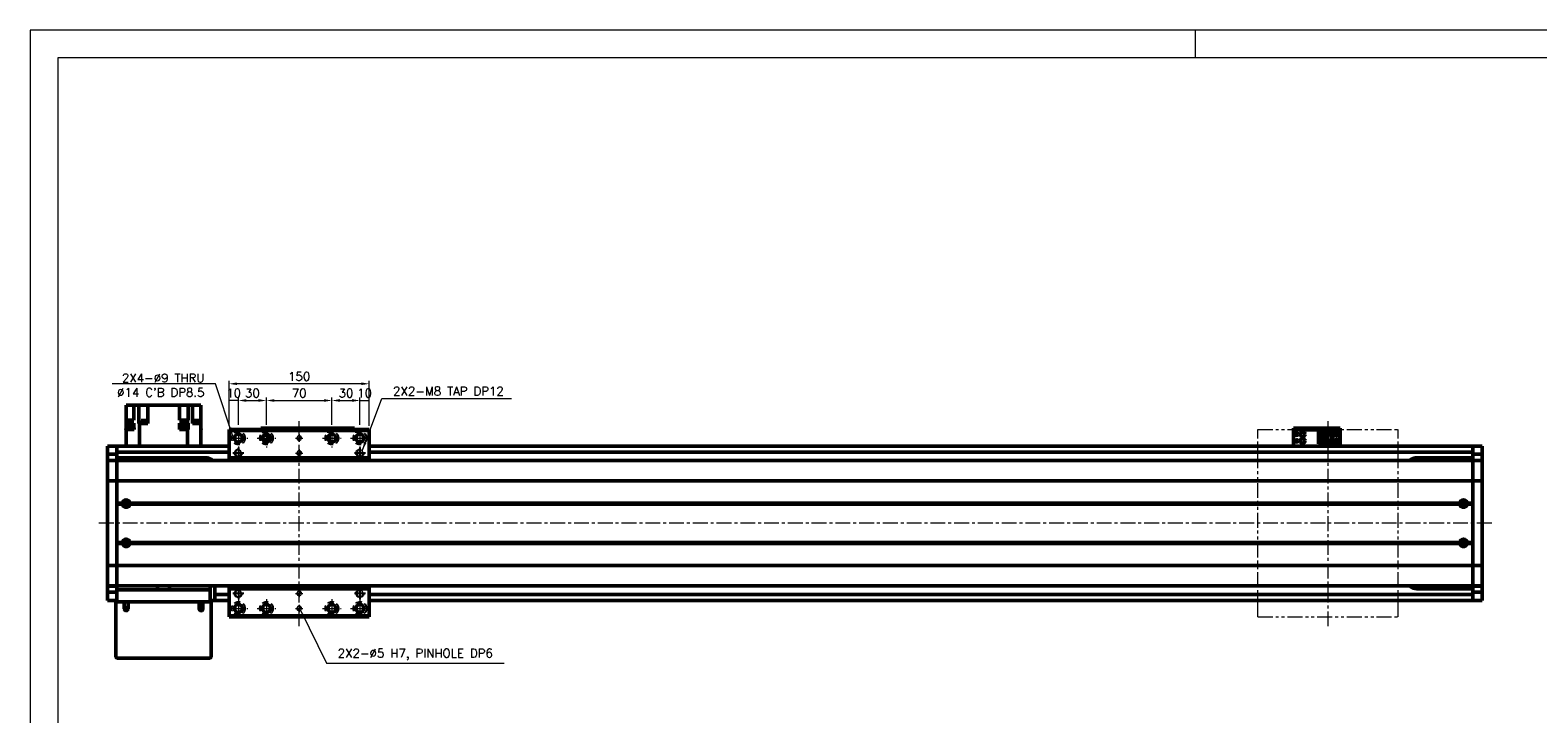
# Model space of a CAD drawing. Header units: millimetres. Extents: x 46891 to 51038, y 6223 to 10291.
# Tile 4 of 5: x 48547 to 50159, y 9560 to 10291. Entities that reach past the tile are written whole.
import ezdxf

# ---------------------------------------------------------------- set-up
doc = ezdxf.new("R2010")
doc.units = ezdxf.units.MM
doc.header["$LTSCALE"] = 0.5
for name, pattern in [('CENTER', [50.8, 31.75, -6.35, 6.35, -6.35]), ('HIDDENX2', [19.05, 12.7, -6.35]), ('PHANTOM', [63.5, 31.75, -6.35, 6.35, -6.35, 6.35, -6.35])]:
    doc.linetypes.add(name, pattern=pattern)
doc.layers.get('0').update_dxf_attribs({"lineweight": 20})
doc.layers.add('1', color=1, linetype='CENTER', lineweight=13)
doc.layers.add('외형선(ISO)', color=7, linetype='Continuous', lineweight=50)
for name, color, linetype in [('2', 2, 'HIDDENX2'), ('C', 1, 'CENTER'), ('DIM', 4, 'Continuous')]:
    doc.layers.add(name, color=color, linetype=linetype)
doc.styles.add('DSR TEXT', font='romans.shx', dxfattribs={"bigfont": 'whgtxt.shx'})
doc.styles.get("Standard").update_dxf_attribs({"font": 'romans.shx', "bigfont": 'whgtxt.shx'})
doc.dimstyles.new('DSR', dxfattribs={"dimscale": 2, "dimtxt": 3, "dimasz": 3, "dimexe": 0.5, "dimexo": 0.5, "dimgap": 0.5, "dimtad": 1, "dimdsep": 46, "dimtxsty": 'Standard', "dimcen": 2.5, "dimclrd": 4, "dimclre": 4, "dimclrt": 2, "dimadec": 0, "dimazin": 2, "dimtfac": 1, "dimtmove": 0, "dimatfit": 3, "dimfxl": 0, "dimlwd": -1, "dimlwe": -1, "dimarcsym": 0})

# ---------------------------------------------------------------- blocks, each defined once
blk = doc.blocks.new('A$C1C1952E1')
at = {"color": 1}
blk.add_lwpolyline([(0, 0), (420, 0), (420, 297), (0, 297)], close=True, dxfattribs=at)
at = {"color": 3}
blk.add_lwpolyline([(5, 5), (415, 5), (415, 292), (5, 292)], close=True, dxfattribs=at)
blk = doc.blocks.new('A$C33E56CC6')
h = blk.add_hatch()
h.set_pattern_fill('ANSI31', color=256, style=0)
h.set_pattern_definition([(45, (-7065.45672, -6508.5399), (-0.0883883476, 0.0883883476), [])])
h.paths.add_polyline_path([(4, 6.5, 0.414214), (1.5, 4), (4, 4)])
h.paths.add_polyline_path([(6.5, 4), (4, 4), (4, 1.5, 0.414214)])
blk.add_circle((4, 4), 2.5)
at = {"layer": '1'}
for p, q in [((0, 4), (8, 4)), ((4, 0), (4, 8))]:
    blk.add_line(p, q, dxfattribs=at)
blk = doc.blocks.new('tap8')
blk.add_circle((0, 0), 3.4)
at = {"layer": 'C', "color": 1, "linetype": 'CENTER'}
for p, q in [((-6, 0), (6, 0)), ((0, -6), (0, 6))]:
    blk.add_line(p, q, dxfattribs=at)
at = {"layer": 'DIM', "color": 3}
blk.add_arc((0, 0), 4, 263.8455, 189.4314, dxfattribs=at)
blk = doc.blocks.new('*D90')
at = {"color": 1, "linetype": 'ByBlock'}
for p, q in [((48759.3, 9868), (48759.3, 9898.4)), ((48769.3, 9869), (48769.3, 9898.4)), ((48769.3, 9895.1), (48759.3, 9895.1))]:
    blk.add_line(p, q, dxfattribs=at)
at = {"layer": 'Defpoints', "color": 0}
for p in [(48759.3, 9895.1), (48759.3, 9864), (48769.3, 9865)]:
    blk.add_point(p, dxfattribs=at)
at = {"color": 3, "insert": (48764.3, 9903.1), "char_height": 9.24, "attachment_point": 5, "style": 'DSR TEXT'}
blk.add_mtext('10', dxfattribs=at)
blk = doc.blocks.new('*D91')
at = {"color": 1, "linetype": 'ByBlock'}
for p, q in [((48769.3, 9869), (48769.3, 9898.4)), ((48799.3, 9869), (48799.3, 9898.4)), ((48777.9, 9895.1), (48790.7, 9895.1))]:
    blk.add_line(p, q, dxfattribs=at)
at = {"color": 1}
for points in [[(48777.9, 9896.6), (48777.9, 9893.7), (48769.3, 9895.1)], [(48790.7, 9896.6), (48790.7, 9893.7), (48799.3, 9895.1)]]:
    blk.add_solid(points, dxfattribs=at)
at = {"layer": 'Defpoints', "color": 0}
for p in [(48799.3, 9895.1), (48769.3, 9865), (48799.3, 9865)]:
    blk.add_point(p, dxfattribs=at)
at = {"color": 3, "insert": (48784.3, 9903.1), "char_height": 9.24, "attachment_point": 5, "style": 'DSR TEXT'}
blk.add_mtext('30', dxfattribs=at)
blk = doc.blocks.new('*D92')
at = {"color": 1, "linetype": 'ByBlock'}
for p, q in [((48799.3, 9869), (48799.3, 9898.4)), ((48869.3, 9869), (48869.3, 9898.4)), ((48807.9, 9895.1), (48860.7, 9895.1))]:
    blk.add_line(p, q, dxfattribs=at)
at = {"color": 1}
for points in [[(48807.9, 9896.6), (48807.9, 9893.7), (48799.3, 9895.1)], [(48860.7, 9896.6), (48860.7, 9893.7), (48869.3, 9895.1)]]:
    blk.add_solid(points, dxfattribs=at)
at = {"layer": 'Defpoints', "color": 0}
for p in [(48869.3, 9895.1), (48799.3, 9865), (48869.3, 9865)]:
    blk.add_point(p, dxfattribs=at)
at = {"color": 3, "insert": (48834.3, 9903.1), "char_height": 9.24, "attachment_point": 5, "style": 'DSR TEXT'}
blk.add_mtext('70', dxfattribs=at)
blk = doc.blocks.new('*D93')
at = {"color": 1, "linetype": 'ByBlock'}
for p, q in [((48869.3, 9869), (48869.3, 9898.4)), ((48899.3, 9869), (48899.3, 9898.4)), ((48877.9, 9895.1), (48890.7, 9895.1))]:
    blk.add_line(p, q, dxfattribs=at)
at = {"color": 1}
for points in [[(48877.9, 9896.6), (48877.9, 9893.7), (48869.3, 9895.1)], [(48890.7, 9896.6), (48890.7, 9893.7), (48899.3, 9895.1)]]:
    blk.add_solid(points, dxfattribs=at)
at = {"layer": 'Defpoints', "color": 0}
for p in [(48899.3, 9895.1), (48869.3, 9865), (48899.3, 9865)]:
    blk.add_point(p, dxfattribs=at)
at = {"color": 3, "insert": (48884.3, 9903.1), "char_height": 9.24, "attachment_point": 5, "style": 'DSR TEXT'}
blk.add_mtext('30', dxfattribs=at)
blk = doc.blocks.new('*D94')
at = {"color": 1, "linetype": 'ByBlock'}
for p, q in [((48899.3, 9869), (48899.3, 9898.4)), ((48909.3, 9868), (48909.3, 9898.4)), ((48899.3, 9895.1), (48909.3, 9895.1))]:
    blk.add_line(p, q, dxfattribs=at)
at = {"layer": 'Defpoints', "color": 0}
for p in [(48909.3, 9895.1), (48899.3, 9865), (48909.3, 9864)]:
    blk.add_point(p, dxfattribs=at)
at = {"color": 3, "insert": (48904.3, 9903.1), "char_height": 9.24, "attachment_point": 5, "style": 'DSR TEXT'}
blk.add_mtext('10', dxfattribs=at)
blk = doc.blocks.new('*D95')
at = {"color": 1, "linetype": 'ByBlock'}
for p, q in [((48759.3, 9868), (48759.3, 9916.3)), ((48909.3, 9868), (48909.3, 9916.3)), ((48900.7, 9913), (48767.9, 9913))]:
    blk.add_line(p, q, dxfattribs=at)
at = {"color": 1}
for points in [[(48767.9, 9914.4), (48767.9, 9911.6), (48759.3, 9913)], [(48900.7, 9914.4), (48900.7, 9911.6), (48909.3, 9913)]]:
    blk.add_solid(points, dxfattribs=at)
at = {"layer": 'Defpoints', "color": 0}
for p in [(48759.3, 9913), (48759.3, 9864), (48909.3, 9864)]:
    blk.add_point(p, dxfattribs=at)
at = {"color": 3, "insert": (48834.3, 9920.9), "char_height": 9.24, "attachment_point": 5, "style": 'DSR TEXT'}
blk.add_mtext('150', dxfattribs=at)

msp = doc.modelspace()

# ---------------------------------------------------------------- linework, layer by layer
at = {"color": 1}
msp.add_line((49792.37032, 10290.76982), (49792.37032, 10261.11032), dxfattribs=at)
at = {"color": 6, "linetype": 'PHANTOM'}
for p, q in [((49859.29456, 9864.00571), (50009.29456, 9864.00571)), ((49859.29456, 9664.00571), (49859.29456, 9864.00571)), ((50009.29456, 9664.00571), (50009.29456, 9864.00571)), ((49859.29456, 9664.00571), (50009.29456, 9664.00571))]:
    msp.add_line(p, q, dxfattribs=at)
at = {"layer": '1'}
for p, q in [((48834.29456, 9654.00571), (48834.29456, 9874.00571)), ((49934.29456, 9654.00571), (49934.29456, 9874.00571)), ((48759.29456, 9855.00571), (48779.29456, 9855.00571)), ((48769.29456, 9865.00571), (48769.29456, 9845.00571)), ((48789.29456, 9855.00571), (48809.29456, 9855.00571)), ((48799.29456, 9865.00571), (48799.29456, 9845.00571)), ((48859.29456, 9855.00571), (48879.29456, 9855.00571)), ((48869.29456, 9865.00571), (48869.29456, 9845.00571)), ((48889.29456, 9855.00571), (48909.29456, 9855.00571)), ((48899.29456, 9865.00571), (48899.29456, 9845.00571)), ((50109.29456, 9764.00571), (48619.29456, 9764.00571)), ((48759.29456, 9673.00571), (48779.29456, 9673.00571)), ((48769.29456, 9683.00571), (48769.29456, 9663.00571)), ((48789.29456, 9673.00571), (48809.29456, 9673.00571)), ((48799.29456, 9683.00571), (48799.29456, 9663.00571)), ((48859.29456, 9673.00571), (48879.29456, 9673.00571)), ((48869.29456, 9683.00571), (48869.29456, 9663.00571)), ((48889.29456, 9673.00571), (48909.29456, 9673.00571)), ((48899.29456, 9683.00571), (48899.29456, 9663.00571))]:
    msp.add_line(p, q, dxfattribs=at)
at = {"layer": '2'}
for centre in [(48769.29456, 9855.00571), (48799.29456, 9855.00571), (48869.29456, 9855.00571), (48899.29456, 9855.00571), (48769.29456, 9673.00571), (48799.29456, 9673.00571), (48869.29456, 9673.00571), (48899.29456, 9673.00571)]:
    msp.add_circle(centre, 7, dxfattribs=at)
at = {"layer": '외형선(ISO)'}
for p, q in [((48649.29456, 9890.00571), (48649.29456, 9874.00571)), ((48653.69456, 9890.00571), (48649.29456, 9890.00571)), ((48653.69456, 9890.00571), (48657.69456, 9890.00571)), ((48657.69456, 9874.00571), (48657.69456, 9890.00571)), ((48657.85071, 9890.00571), (48657.69456, 9890.00571)), ((48657.85071, 9890.00571), (48662.92745, 9890.00571)), ((48662.92745, 9870.50571), (48662.92745, 9890.00571)), ((48668.09456, 9890.00571), (48662.92745, 9890.00571)), ((48668.09456, 9890.00571), (48672.59456, 9890.00571)), ((48672.59456, 9870.50571), (48672.59456, 9890.00571)), ((48706.49456, 9890.00571), (48672.59456, 9890.00571)), ((48706.49456, 9890.00571), (48706.49456, 9874.00571)), ((48706.49456, 9890.00571), (48710.49456, 9890.00571)), ((48715.6165, 9890.00571), (48710.49456, 9890.00571)), ((48715.6165, 9874.00571), (48715.6165, 9890.00571)), ((48715.62723, 9890.00571), (48715.6165, 9890.00571)), ((48715.62723, 9890.00571), (48720.39456, 9890.00571)), ((48720.39456, 9870.50571), (48720.39456, 9890.00571)), ((48720.39456, 9890.00571), (48724.89456, 9890.00571)), ((48729.29456, 9890.00571), (48724.89456, 9890.00571)), ((48729.29456, 9870.50571), (48729.29456, 9890.00571)), ((48649.29456, 9871.00571), (48649.29456, 9874.00571)), ((48657.69456, 9874.00571), (48649.29456, 9874.00571)), ((48649.29456, 9866.00571), (48649.29456, 9871.00571)), ((48649.29456, 9871.00571), (48657.69456, 9871.00571)), ((48649.29456, 9866.00571), (48649.29456, 9865.00571)), ((48649.29456, 9866.00571), (48649.37466, 9866.00571)), ((48656.37466, 9867.60571), (48649.37466, 9867.60571)), ((48649.37466, 9865.00571), (48649.37466, 9867.60571)), ((48656.37466, 9865.00571), (48656.37466, 9867.60571)), ((48657.69456, 9866.00571), (48656.37466, 9866.00571)), ((48657.69456, 9866.00571), (48657.69456, 9871.00571)), ((48657.69456, 9866.00571), (48657.73362, 9866.00571)), ((48657.73362, 9866.00571), (48657.73362, 9864.00571)), ((48662.92745, 9870.50571), (48662.96189, 9870.50571)), ((48663.62837, 9870.50571), (48662.96189, 9870.50571)), ((48663.62837, 9846.50571), (48663.62837, 9870.50571)), ((48663.62837, 9870.50571), (48672.59456, 9870.50571)), ((48671.09598, 9871.00571), (48665.09598, 9871.00571)), ((48665.09598, 9871.00571), (48665.09598, 9870.50571)), ((48671.04598, 9871.70571), (48665.14598, 9871.70571)), ((48665.14598, 9871.70571), (48665.14598, 9871.00571)), ((48670.84598, 9873.70571), (48665.34598, 9873.70571)), ((48665.34598, 9873.70571), (48665.34598, 9871.70571)), ((48670.84598, 9873.70571), (48670.84598, 9871.70571)), ((48671.04598, 9871.70571), (48671.04598, 9871.00571)), ((48671.09598, 9871.00571), (48671.09598, 9870.50571)), ((48706.49313, 9866.00571), (48706.49456, 9866.00571)), ((48706.49313, 9866.00571), (48706.49313, 9864.00571)), ((48706.49456, 9874.00571), (48714.96074, 9874.00571)), ((48706.49456, 9871.00571), (48714.96074, 9871.00571)), ((48706.49456, 9866.00571), (48706.49456, 9871.00571)), ((48707.50517, 9866.00571), (48706.49456, 9866.00571)), ((48714.50517, 9867.60571), (48707.50517, 9867.60571)), ((48707.50517, 9865.00571), (48707.50517, 9867.60571)), ((48714.50517, 9865.00571), (48714.50517, 9867.60571)), ((48714.50517, 9866.00571), (48715.6165, 9866.00571)), ((48714.96074, 9871.00571), (48714.96074, 9874.00571)), ((48715.6165, 9874.00571), (48714.96074, 9874.00571)), ((48714.96074, 9871.00571), (48715.6165, 9871.00571)), ((48715.6165, 9866.00571), (48715.6165, 9871.00571)), ((48715.6165, 9866.00571), (48715.61919, 9866.00571)), ((48715.61919, 9864.00571), (48715.61919, 9866.00571)), ((48720.39456, 9870.50571), (48720.7384, 9870.50571)), ((48729.29456, 9870.50571), (48720.7384, 9870.50571)), ((48727.8555, 9871.00571), (48721.8555, 9871.00571)), ((48721.8555, 9871.00571), (48721.8555, 9870.50571)), ((48727.8055, 9871.70571), (48721.9055, 9871.70571)), ((48721.9055, 9871.70571), (48721.9055, 9871.00571)), ((48727.6055, 9873.70571), (48722.1055, 9873.70571)), ((48722.1055, 9873.70571), (48722.1055, 9871.70571)), ((48727.6055, 9873.70571), (48727.6055, 9871.70571)), ((48727.8055, 9871.70571), (48727.8055, 9871.00571)), ((48727.8555, 9871.00571), (48727.8555, 9870.50571)), ((48729.29456, 9846.50571), (48729.29456, 9870.50571)), ((48793.29456, 9865.50569), (48793.29456, 9865.50567)), ((48793.29456, 9865.50569), (48843.29456, 9865.50569)), ((48793.29456, 9864.00571), (48793.29456, 9865.50567)), ((48796.29456, 9865.50566), (48840.29456, 9865.50566)), ((48843.29456, 9865.50569), (48843.29456, 9865.50567)), ((48843.29456, 9865.50569), (48893.29456, 9865.50569)), ((48843.29456, 9865.50567), (48843.29456, 9864.00571)), ((48843.29456, 9864.00571), (48843.29456, 9865.50567)), ((48846.29456, 9865.50566), (48890.29456, 9865.50566)), ((48893.29456, 9865.50567), (48893.29456, 9864.00571)), ((49897.29456, 9865.50569), (49897.29456, 9865.50567)), ((49897.29456, 9865.50569), (49947.29456, 9865.50569)), ((49897.29456, 9863.90567), (49897.29456, 9865.50567)), ((49900.29456, 9865.50566), (49944.29456, 9865.50566)), ((49947.29456, 9865.50567), (49947.29456, 9863.90567)), ((48656.67466, 9865.00571), (48649.07466, 9865.00571)), ((48649.07466, 9864.00571), (48649.07466, 9865.00571)), ((48649.07466, 9864.00571), (48649.29456, 9864.00571)), ((48649.29456, 9864.00571), (48649.29456, 9846.50571)), ((48657.73362, 9864.00571), (48649.29456, 9864.00571)), ((48656.67466, 9864.00571), (48656.67466, 9865.00571)), ((48709.73125, 9864.00571), (48706.49313, 9864.00571)), ((48714.80517, 9865.00571), (48707.20517, 9865.00571)), ((48707.20517, 9864.00571), (48707.20517, 9865.00571)), ((48709.73125, 9864.00571), (48712.2791, 9864.00571)), ((48714.96074, 9864.00571), (48712.2791, 9864.00571)), ((48714.80517, 9864.00571), (48714.80517, 9865.00571)), ((48714.96074, 9846.50571), (48714.96074, 9864.00571)), ((48715.61919, 9864.00571), (48714.96074, 9864.00571)), ((48729.51446, 9865.00571), (48729.29456, 9865.00571)), ((48729.29456, 9864.00571), (48729.51446, 9864.00571)), ((48729.51446, 9864.00571), (48729.51446, 9865.00571)), ((48759.29456, 9864.00571), (48759.29456, 9863.00571)), ((48759.29456, 9864.00571), (48909.29456, 9864.00571)), ((48759.29456, 9863.00571), (48759.29456, 9834.00571)), ((48909.29456, 9863.00571), (48759.29456, 9863.00571)), ((48865.19456, 9853.88656), (48865.19456, 9856.12486)), ((48866.49456, 9852.7057), (48865.7207, 9852.7057)), ((48866.49456, 9858.20298), (48866.49456, 9852.7057)), ((48866.49456, 9852.7057), (48866.49456, 9851.80845)), ((48909.29456, 9863.00571), (48909.29456, 9864.00571)), ((48909.29456, 9834.00571), (48909.29456, 9863.00571)), ((49897.29456, 9863.90567), (49897.29456, 9863.40569)), ((49897.29456, 9863.40569), (49897.29456, 9848.50569)), ((49900.29456, 9863.90566), (49944.29456, 9863.90566)), ((49924.09456, 9862.20571), (49939.29456, 9862.20571)), ((49924.09456, 9862.2057), (49924.09456, 9861.4057)), ((49924.09456, 9862.2057), (49933.29456, 9862.2057)), ((49924.09456, 9861.4057), (49932.39456, 9861.4057)), ((49924.09456, 9861.4057), (49924.09456, 9860.9057)), ((49924.09456, 9858.3057), (49924.09456, 9860.9057)), ((49924.09456, 9860.9057), (49931.89456, 9860.9057)), ((49924.09456, 9852.7057), (49924.09456, 9858.3057)), ((49924.09456, 9858.3057), (49930.29456, 9858.3057)), ((49924.09456, 9850.1057), (49924.09456, 9852.7057)), ((49930.29456, 9852.7057), (49924.09456, 9852.7057)), ((49924.09456, 9850.1057), (49924.09456, 9849.6057)), ((49931.89456, 9850.1057), (49924.09456, 9850.1057)), ((49924.09456, 9849.6057), (49924.09456, 9848.8057)), ((49932.39456, 9849.6057), (49924.09456, 9849.6057)), ((49925.39456, 9858.3057), (49925.39456, 9852.7057)), ((49925.89456, 9858.3057), (49925.89456, 9857.9557)), ((49925.89456, 9853.0557), (49925.89456, 9857.9557)), ((49925.89456, 9857.9557), (49930.29456, 9857.9557)), ((49925.89456, 9853.0557), (49925.89456, 9852.7057)), ((49930.29456, 9853.0557), (49925.89456, 9853.0557)), ((49926.85456, 9854.7057), (49926.85456, 9856.3057)), ((49926.85456, 9856.3057), (49928.69456, 9856.3057)), ((49928.69456, 9854.7057), (49926.85456, 9854.7057)), ((49928.69456, 9856.3057), (49928.69456, 9854.7057)), ((49930.29456, 9858.3057), (49930.29456, 9852.7057)), ((49932.39456, 9861.4057), (49931.89456, 9860.9057)), ((49931.89456, 9860.9057), (49931.89456, 9850.1057)), ((49932.39456, 9849.6057), (49931.89456, 9850.1057)), ((49932.39456, 9861.4057), (49932.39456, 9849.6057)), ((49933.29456, 9858.50568), (49933.29456, 9862.20568)), ((49933.29456, 9862.20568), (49939.29456, 9862.20568)), ((49933.29456, 9858.50568), (49933.29456, 9852.5057)), ((49933.29456, 9858.50568), (49939.29456, 9858.50568)), ((49933.79456, 9852.5057), (49933.29456, 9852.5057)), ((49933.29456, 9848.80568), (49933.29456, 9852.50568)), ((49933.29456, 9852.50568), (49939.29456, 9852.50568)), ((49933.79456, 9858.50568), (49933.79456, 9852.5057)), ((49933.79456, 9852.5057), (49934.09456, 9852.5057)), ((49934.09456, 9852.5057), (49934.09456, 9858.50568)), ((49934.09456, 9852.5057), (49938.49456, 9852.5057)), ((49935.69456, 9859.90568), (49936.29456, 9861.10568)), ((49935.89456, 9859.90568), (49935.69456, 9859.90568)), ((49935.69456, 9850.30568), (49936.29456, 9851.50568)), ((49935.89456, 9850.30568), (49935.69456, 9850.30568)), ((49935.89456, 9859.50568), (49935.89456, 9859.90568)), ((49936.69456, 9859.50568), (49935.89456, 9859.50568)), ((49935.89456, 9849.90568), (49935.89456, 9850.30568)), ((49936.69456, 9849.90568), (49935.89456, 9849.90568)), ((49936.29456, 9861.10568), (49936.89456, 9859.90568)), ((49936.29456, 9851.50568), (49936.89456, 9850.30568)), ((49936.69456, 9859.90568), (49936.69456, 9859.50568)), ((49936.89456, 9859.90568), (49936.69456, 9859.90568)), ((49936.69456, 9850.30568), (49936.69456, 9849.90568)), ((49936.89456, 9850.30568), (49936.69456, 9850.30568)), ((49938.49456, 9858.50568), (49938.49456, 9852.5057)), ((49938.49456, 9852.5057), (49938.79456, 9852.5057)), ((49938.79456, 9852.5057), (49938.79456, 9858.50568)), ((49939.29456, 9852.5057), (49938.79456, 9852.5057)), ((49944.79456, 9862.2057), (49939.29456, 9862.2057)), ((49939.29456, 9862.20568), (49939.29456, 9862.2057)), ((49939.29456, 9858.50568), (49939.29456, 9862.20568)), ((49939.29456, 9858.50568), (49939.29456, 9852.5057)), ((49939.29456, 9848.80568), (49939.29456, 9852.50568)), ((49946.79456, 9850.8057), (49946.79456, 9860.2057)), ((49947.29456, 9863.40569), (49947.29456, 9863.90567)), ((49947.29456, 9848.50569), (49947.29456, 9863.40569)), ((48629.29456, 9843.50571), (48629.29456, 9846.50571)), ((48639.29456, 9846.50571), (48629.29456, 9846.50571)), ((48629.29456, 9843.50571), (48629.29456, 9840.56611)), ((48629.29456, 9840.56611), (48629.29456, 9837.76607)), ((48629.29456, 9837.76607), (48629.29456, 9831.07237)), ((48639.29456, 9837.76607), (48629.29456, 9837.76607)), ((48639.29456, 9843.50571), (48639.29456, 9846.50571)), ((48639.29456, 9846.50571), (48759.29456, 9846.50571)), ((48639.29456, 9846.50571), (48639.29456, 9843.50571)), ((48639.29456, 9843.50571), (48639.29456, 9841.00571)), ((48639.29456, 9840.56611), (48639.29456, 9843.50571)), ((48639.29456, 9837.76607), (48639.29456, 9840.56611)), ((48639.29456, 9840.00571), (48759.29456, 9840.00571)), ((48639.29456, 9831.07237), (48639.29456, 9837.76607)), ((48734.29456, 9834.00571), (48639.29456, 9834.00571)), ((48759.29456, 9834.00571), (48759.29456, 9831.00571)), ((48909.29456, 9834.00571), (48759.29456, 9834.00571)), ((48909.29456, 9846.50571), (50089.29456, 9846.50571)), ((48909.29456, 9840.00571), (50089.29456, 9840.00571)), ((48909.29456, 9831.00571), (48909.29456, 9834.00571)), ((49897.29456, 9846.50571), (49897.29456, 9848.50569)), ((49924.09456, 9848.8057), (49933.29456, 9848.8057)), ((49933.29456, 9848.80568), (49939.29456, 9848.80568)), ((49944.79456, 9848.8057), (49939.29456, 9848.8057)), ((49947.29456, 9848.50569), (49947.29456, 9846.50571)), ((50089.29456, 9834.00571), (50029.29456, 9834.00571)), ((50089.29456, 9846.50571), (50089.29456, 9843.50571)), ((50089.29456, 9843.50571), (50089.29456, 9846.50571)), ((50089.29456, 9846.50571), (50099.29456, 9846.50571)), ((50089.29456, 9841.00571), (50089.29456, 9843.50571)), ((50089.29456, 9843.50571), (50089.29456, 9840.56611)), ((50089.29456, 9840.56611), (50089.29456, 9837.76607)), ((50089.29456, 9837.76607), (50089.29456, 9831.07237)), ((50089.29456, 9837.76607), (50099.29456, 9837.76607)), ((50099.29456, 9846.50571), (50099.29456, 9843.50571)), ((50099.29456, 9840.56611), (50099.29456, 9843.50571)), ((50099.29456, 9837.76607), (50099.29456, 9840.56611)), ((50099.29456, 9831.07237), (50099.29456, 9837.76607)), ((48629.29456, 9831.07237), (48629.29456, 9831.00571)), ((48639.29456, 9831.07237), (48629.29456, 9831.07237)), ((48629.29456, 9828.30936), (48629.29456, 9831.00571)), ((48639.29456, 9831.00571), (48629.29456, 9831.00571)), ((48629.29456, 9809.70123), (48629.29456, 9828.30936)), ((48639.29456, 9831.00571), (48639.29456, 9831.07237)), ((48639.29456, 9831.00571), (48639.29456, 9828.30936)), ((48639.29456, 9828.30936), (48639.29456, 9831.00571)), ((50089.29456, 9831.00571), (48639.29456, 9831.00571)), ((48639.29456, 9828.30936), (48639.29456, 9809.70123)), ((48639.29456, 9809.70123), (48639.29456, 9828.30936)), ((50089.29456, 9831.07237), (50089.29456, 9831.00571)), ((50089.29456, 9831.07237), (50099.29456, 9831.07237)), ((50089.29456, 9828.30936), (50089.29456, 9831.00571)), ((50089.29456, 9831.00571), (50099.29456, 9831.00571)), ((50089.29456, 9831.00571), (50089.29456, 9828.30936)), ((50089.29456, 9809.70123), (50089.29456, 9828.30936)), ((50089.29456, 9828.30936), (50089.29456, 9809.70123)), ((50099.29456, 9831.00571), (50099.29456, 9831.07237)), ((50099.29456, 9831.00571), (50099.29456, 9828.30936)), ((50099.29456, 9828.30936), (50099.29456, 9809.70123)), ((48629.29456, 9809.70123), (48629.29456, 9809.23312)), ((48629.29456, 9807.23312), (48629.29456, 9809.23312)), ((48639.29456, 9809.23312), (48629.29456, 9809.23312)), ((48629.29456, 9807.23312), (48629.29456, 9720.7783)), ((48639.29456, 9809.23312), (48639.29456, 9809.70123)), ((48639.29456, 9809.70123), (48639.29456, 9809.23312)), ((48639.29456, 9809.23312), (48639.29456, 9807.23312)), ((48639.29456, 9807.23312), (48639.29456, 9809.23312)), ((50089.29456, 9809.23312), (48639.29456, 9809.23312)), ((48639.29456, 9720.7783), (48639.29456, 9807.23312)), ((48639.29456, 9807.23312), (48639.29456, 9785.50571)), ((50089.29456, 9809.70123), (50089.29456, 9809.23312)), ((50089.29456, 9809.23312), (50089.29456, 9809.70123)), ((50089.29456, 9807.23312), (50089.29456, 9809.23312)), ((50089.29456, 9809.23312), (50099.29456, 9809.23312)), ((50089.29456, 9809.23312), (50089.29456, 9807.23312)), ((50089.29456, 9807.23312), (50089.29456, 9720.7783)), ((50089.29456, 9785.50571), (50089.29456, 9807.23312)), ((50099.29456, 9809.23312), (50099.29456, 9809.70123)), ((50099.29456, 9809.23312), (50099.29456, 9807.23312)), ((50099.29456, 9720.7783), (50099.29456, 9807.23312)), ((48645.32593, 9785.50571), (48639.29456, 9785.50571)), ((48645.79456, 9785.00571), (48639.29456, 9785.00571)), ((50075.79456, 9785.00571), (48652.79456, 9785.00571)), ((50075.32593, 9785.50571), (48653.26318, 9785.50571)), ((50089.29456, 9785.00571), (50082.79456, 9785.00571)), ((50089.29456, 9785.50571), (50083.26318, 9785.50571)), ((48645.32593, 9784.50571), (48639.29456, 9784.50571)), ((48639.29456, 9784.50571), (48639.29456, 9743.50571)), ((48648.01877, 9784.00571), (48650.57035, 9784.00571)), ((50075.32593, 9784.50571), (48653.26318, 9784.50571)), ((50089.29456, 9784.50571), (50083.26318, 9784.50571)), ((50089.29456, 9743.50571), (50089.29456, 9784.50571)), ((48645.32593, 9743.50571), (48639.29456, 9743.50571)), ((48645.79456, 9743.00571), (48639.29456, 9743.00571)), ((48645.32593, 9742.50571), (48639.29456, 9742.50571)), ((48639.29456, 9742.50571), (48639.29456, 9720.7783)), ((48648.01877, 9744.00571), (48650.57035, 9744.00571)), ((50075.79456, 9743.00571), (48652.79456, 9743.00571)), ((50075.32593, 9743.50571), (48653.26318, 9743.50571)), ((50075.32593, 9742.50571), (48653.26318, 9742.50571)), ((50089.29456, 9743.00571), (50082.79456, 9743.00571)), ((50089.29456, 9743.50571), (50083.26318, 9743.50571)), ((50089.29456, 9742.50571), (50083.26318, 9742.50571)), ((50089.29456, 9720.7783), (50089.29456, 9742.50571)), ((48629.29456, 9718.7783), (48629.29456, 9720.7783)), ((48639.29456, 9720.7783), (48639.29456, 9718.7783)), ((48639.29456, 9718.7783), (48639.29456, 9720.7783)), ((50089.29456, 9718.7783), (50089.29456, 9720.7783)), ((50089.29456, 9720.7783), (50089.29456, 9718.7783)), ((50099.29456, 9720.7783), (50099.29456, 9718.7783)), ((48629.29456, 9718.7783), (48629.29456, 9718.31019)), ((48639.29456, 9718.7783), (48629.29456, 9718.7783)), ((48629.29456, 9699.70207), (48629.29456, 9718.31019)), ((48639.29456, 9718.31019), (48639.29456, 9718.7783)), ((48639.29456, 9718.7783), (48639.29456, 9718.31019)), ((50089.29456, 9718.7783), (48639.29456, 9718.7783)), ((48639.29456, 9718.31019), (48639.29456, 9699.70207)), ((48639.29456, 9699.70207), (48639.29456, 9718.31019)), ((50089.29456, 9718.7783), (50089.29456, 9718.31019)), ((50089.29456, 9718.7783), (50099.29456, 9718.7783)), ((50089.29456, 9718.31019), (50089.29456, 9718.7783)), ((50089.29456, 9699.70207), (50089.29456, 9718.31019)), ((50089.29456, 9718.31019), (50089.29456, 9699.70207)), ((50099.29456, 9718.31019), (50099.29456, 9718.7783)), ((50099.29456, 9718.31019), (50099.29456, 9699.70207)), ((48629.29456, 9697.00571), (48629.29456, 9699.70207)), ((48629.29456, 9697.00571), (48629.29456, 9696.93906)), ((48639.29456, 9697.00571), (48629.29456, 9697.00571)), ((48629.29456, 9696.93906), (48629.29456, 9690.24535)), ((48639.29456, 9696.93906), (48629.29456, 9696.93906)), ((48629.29456, 9690.24535), (48629.29456, 9687.44531)), ((48639.29456, 9690.24535), (48629.29456, 9690.24535)), ((48639.29456, 9699.70207), (48639.29456, 9697.00571)), ((48639.29456, 9697.00571), (48639.29456, 9699.70207)), ((48639.29456, 9696.93906), (48639.29456, 9697.00571)), ((50089.29456, 9697.00571), (48639.29456, 9697.00571)), ((48639.29456, 9696.02657), (48639.29456, 9696.93906)), ((48639.29456, 9696.02657), (48639.29456, 9693.00571)), ((48639.29456, 9693.00571), (48739.29456, 9693.00571)), ((48639.29456, 9680.00571), (48639.29456, 9693.00571)), ((48682.89143, 9693.00571), (48682.89143, 9697.00571)), ((48695.69768, 9697.00571), (48695.69768, 9693.00571)), ((48739.29456, 9693.00571), (48739.29456, 9697.00571)), ((48739.29456, 9693.00571), (48739.29456, 9680.00571)), ((48744.29456, 9692.00571), (48744.29456, 9697.00571)), ((48744.29456, 9688.00571), (48744.29456, 9692.00571)), ((48744.29456, 9688.00571), (48744.29456, 9687.00571)), ((48744.29456, 9688.00571), (48759.29456, 9688.00571)), ((48759.29456, 9697.00571), (48759.29456, 9694.00571)), ((48759.29456, 9694.00571), (48759.29456, 9665.00571)), ((48759.29456, 9694.00571), (48909.29456, 9694.00571)), ((48909.29456, 9694.00571), (48909.29456, 9697.00571)), ((48909.29456, 9665.00571), (48909.29456, 9694.00571)), ((48909.29456, 9688.00571), (50089.29456, 9688.00571)), ((50029.29456, 9694.00571), (50089.29456, 9694.00571)), ((50089.29456, 9697.00571), (50089.29456, 9699.70207)), ((50089.29456, 9699.70207), (50089.29456, 9697.00571)), ((50089.29456, 9697.00571), (50089.29456, 9696.93906)), ((50089.29456, 9697.00571), (50099.29456, 9697.00571)), ((50089.29456, 9696.93906), (50089.29456, 9690.24535)), ((50089.29456, 9696.93906), (50099.29456, 9696.93906)), ((50089.29456, 9690.24535), (50089.29456, 9687.44532)), ((50089.29456, 9690.24535), (50099.29456, 9690.24535)), ((50099.29456, 9699.70207), (50099.29456, 9697.00571)), ((50099.29456, 9696.93906), (50099.29456, 9697.00571)), ((50099.29456, 9690.24535), (50099.29456, 9696.93906)), ((50099.29456, 9687.44532), (50099.29456, 9690.24535)), ((48629.29456, 9687.44531), (48629.29456, 9684.50571)), ((48629.29456, 9681.50571), (48629.29456, 9684.50571)), ((48639.29456, 9681.50571), (48629.29456, 9681.50571)), ((48639.29456, 9680.00571), (48638.29456, 9680.00571)), ((48638.29456, 9621.00571), (48638.29456, 9680.00571)), ((48647.29456, 9680.00571), (48639.29456, 9680.00571)), ((48651.29456, 9680.00571), (48647.29456, 9680.00571)), ((48647.29456, 9680.00571), (48647.29456, 9672.50571)), ((48651.29456, 9672.50571), (48651.29456, 9680.00571)), ((48727.29456, 9680.00571), (48651.29456, 9680.00571)), ((48731.29456, 9680.00571), (48727.29456, 9680.00571)), ((48727.29456, 9680.00571), (48727.29456, 9672.50571)), ((48731.29456, 9672.50571), (48731.29456, 9680.00571)), ((48739.29456, 9680.00571), (48731.29456, 9680.00571)), ((48739.29456, 9681.50571), (48744.29456, 9681.50571)), ((48740.29456, 9680.00571), (48739.29456, 9680.00571)), ((48740.29456, 9680.00571), (48740.29456, 9621.00571)), ((48744.29456, 9684.50571), (48744.29456, 9687.00571)), ((48744.29456, 9684.50571), (48744.29456, 9681.50571)), ((48744.29456, 9681.50571), (48759.29456, 9681.50571)), ((48909.29456, 9681.50571), (50089.29456, 9681.50571)), ((50089.29456, 9687.44532), (50089.29456, 9684.50571)), ((50089.29456, 9684.50571), (50089.29456, 9687.00571)), ((50089.29456, 9684.50571), (50089.29456, 9681.50571)), ((50089.29456, 9681.50571), (50089.29456, 9684.50571)), ((50089.29456, 9681.50571), (50099.29456, 9681.50571)), ((50099.29456, 9684.50571), (50099.29456, 9687.44532)), ((50099.29456, 9684.50571), (50099.29456, 9681.50571)), ((48759.29456, 9665.00571), (48759.29456, 9664.00571)), ((48759.29456, 9665.00571), (48909.29456, 9665.00571)), ((48759.29456, 9664.00571), (48909.29456, 9664.00571)), ((48909.29456, 9664.00571), (48909.29456, 9665.00571)), ((48739.29456, 9620.00571), (48639.29456, 9620.00571))]:
    msp.add_line(p, q, dxfattribs=at)
for centre, radius in [((48769.29456, 9855.00571), 4.25), ((48799.29456, 9855.00571), 4.25), ((48869.29456, 9855.00571), 4.25), ((48899.29456, 9855.00571), 4.25), ((49901.29456, 9859.00571), 1.2295), ((49901.29456, 9852.00571), 1.2295), ((49907.29456, 9859.00571), 2.5), ((49907.29456, 9852.00571), 2.5), ((49943.29456, 9859.0057), 1.75), ((49943.29456, 9852.0057), 1.75), ((49943.29456, 9859.00571), 1.2295), ((49943.29456, 9852.00571), 1.2295), ((48649.29456, 9785.00571), 2.25), ((48649.29456, 9785.00571), 1.621), ((50079.29456, 9785.00571), 2.25), ((50079.29456, 9785.00571), 1.621), ((48649.29456, 9743.00571), 2.25), ((48649.29456, 9743.00571), 1.621), ((50079.29456, 9743.00571), 2.25), ((50079.29456, 9743.00571), 1.621), ((48649.29456, 9672.50571), 1.2295), ((48729.29456, 9672.50571), 1.2295), ((48769.29456, 9673.00571), 4.25), ((48799.29456, 9673.00571), 4.25), ((48869.29456, 9673.00571), 4.25), ((48899.29456, 9673.00571), 4.25)]:
    msp.add_circle(centre, radius, dxfattribs=at)
for centre, radius, start, end in [((48797.29456, 9852.00571), 1.2295, 302.70084966, 169.91907445), ((48797.29456, 9859.00571), 1.2295, 224.84408809, 8.28605272), ((48803.29456, 9852.00571), 2.5, 84.96680659, 201.29333659), ((48803.29456, 9859.00571), 2.5, 180.53962055, 269.46033138), ((49944.79456, 9860.2057), 2, 0, 90), ((49944.79456, 9850.8057), 2, 270, 0), ((48734.29456, 9824.00571), 10, 44.42700414, 90), ((48782.29456, 9829.00571), 4.75, 24.90106926, 155.09893074), ((48814.29456, 9829.00571), 4.75, 24.90106926, 155.09893074), ((48854.29456, 9829.00571), 4.75, 24.90106926, 155.09893074), ((48886.29456, 9829.00571), 4.75, 24.90106926, 155.09893074), ((50029.29456, 9824.00571), 10, 90, 135.57299586), ((48782.29456, 9829.00571), 2.75, 46.65825749, 133.34174251), ((48814.29456, 9829.00571), 2.75, 46.65825749, 133.34174251), ((48854.29456, 9829.00571), 2.75, 46.65825749, 133.34174251), ((48886.29456, 9829.00571), 2.75, 46.65825749, 133.34174251), ((48649.29456, 9785.00571), 4, 7.18075589, 172.81924411), ((50079.29456, 9785.00571), 4, 7.18075589, 172.81924411), ((48649.29456, 9785.00571), 4, 187.18075578, 352.81924422), ((50079.29456, 9785.00571), 4, 187.18075578, 352.81924422), ((48649.29456, 9743.00571), 4, 7.18075578, 172.81924422), ((48649.29456, 9743.00571), 4, 187.18075578, 352.81924422), ((50079.29456, 9743.00571), 4, 7.18075578, 172.81924422), ((50079.29456, 9743.00571), 4, 187.18075578, 352.81924422), ((48782.29456, 9699.00571), 4.75, 204.90105547, 335.09894453), ((48782.29456, 9699.00571), 2.75, 226.65822603, 313.34177397), ((48814.29456, 9699.00571), 4.75, 204.90105547, 335.09894453), ((48814.29456, 9699.00571), 2.75, 226.65822603, 313.34177397), ((48854.29456, 9699.00571), 4.75, 204.90105547, 335.09894453), ((48854.29456, 9699.00571), 2.75, 226.65822603, 313.34177397), ((48886.29456, 9699.00571), 4.75, 204.90105547, 335.09894453), ((48886.29456, 9699.00571), 2.75, 226.65822603, 313.34177397), ((50029.29456, 9704.00571), 10, 224.42700385, 270), ((48649.29456, 9672.50571), 2, 180, 0), ((48729.29456, 9672.50571), 2, 180, 0), ((48639.29456, 9621.00571), 1, 180, 270), ((48739.29456, 9621.00571), 1, 270, 0)]:
    msp.add_arc(centre, radius, start, end, dxfattribs=at)
at = {"layer": '외형선(ISO)', "extrusion": (0, 0, -1)}
for centre, major_axis, start_param, end_param in [((48796.29456, 9865.50567), (-3, 0), 4.7122113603, 6.2828300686), ((48840.29456, 9865.50567), (3, 0), 6.2830075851, 7.853981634), ((48846.29456, 9865.50567), (-3, 0), 4.7122039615, 6.2828152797), ((48890.29456, 9865.50567), (3, 0), 6.2830001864, 7.853981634), ((49900.29456, 9865.50567), (-3, 0), 4.7122113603, 6.2828300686), ((49944.29456, 9865.50567), (3, 0), 6.2830075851, 7.853981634), ((49900.29456, 9863.90567), (-3, 0), 4.7123889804, 6.2830073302), ((49944.29456, 9863.90567), (3, 0), 6.2828305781, 7.8538042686)]:
    msp.add_ellipse(centre, major_axis=major_axis, ratio=0.00001, start_param=start_param, end_param=end_param, dxfattribs=at)
at = {"layer": '외형선(ISO)'}
for points in [[(48645.32593, 9785.50571), (48645.56024, 9785.24003), (48645.79456, 9785.00571)], [(48645.79456, 9785.00571), (48645.56024, 9784.7714), (48645.32593, 9784.50571)], [(48652.79456, 9785.00571), (48653.02887, 9785.24003), (48653.26318, 9785.50571)], [(48653.26318, 9784.50571), (48653.02887, 9784.7714), (48652.79456, 9785.00571)], [(50075.32593, 9785.50571), (50075.56024, 9785.24003), (50075.79456, 9785.00571)], [(50075.79456, 9785.00571), (50075.56024, 9784.7714), (50075.32593, 9784.50571)], [(50082.79456, 9785.00571), (50083.02887, 9785.24003), (50083.26318, 9785.50571)], [(50083.26318, 9784.50571), (50083.02887, 9784.7714), (50082.79456, 9785.00571)], [(48645.32593, 9743.50571), (48645.56024, 9743.24003), (48645.79456, 9743.00571)], [(48645.79456, 9743.00571), (48645.56024, 9742.7714), (48645.32593, 9742.50571)], [(48652.79456, 9743.00571), (48653.02887, 9743.24003), (48653.26318, 9743.50571)], [(48653.26318, 9742.50571), (48653.02887, 9742.7714), (48652.79456, 9743.00571)], [(50075.32593, 9743.50571), (50075.56024, 9743.24003), (50075.79456, 9743.00571)], [(50075.79456, 9743.00571), (50075.56024, 9742.7714), (50075.32593, 9742.50571)], [(50082.79456, 9743.00571), (50083.02887, 9743.24003), (50083.26318, 9743.50571)], [(50083.26318, 9742.50571), (50083.02887, 9742.7714), (50082.79456, 9743.00571)]]:
    msp.add_open_spline(points, degree=2, dxfattribs=at)

# ---------------------------------------------------------------- block references
at = {"xscale": 5.931900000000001, "yscale": 5.931900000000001, "zscale": 5.931900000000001}
msp.add_blockref('A$C1C1952E1', (48546.67132, 8528.99552), dxfattribs=at)
at = {"xscale": -1}
for name, p, rotation in [('A$C33E56CC6', (48830.29455, 9859.00571), 180), ('tap8', (48769.29456, 9839.00571), 90), ('A$C33E56CC6', (48830.29455, 9843.00571), 180), ('tap8', (48899.29456, 9839.00571), 90), ('tap8', (48769.29456, 9689.00571), 90), ('A$C33E56CC6', (48830.29455, 9693.00571), 180), ('tap8', (48899.29456, 9689.00571), 90), ('A$C33E56CC6', (48830.29455, 9677.00571), 180)]:
    msp.add_blockref(name, p, dxfattribs=dict(at, rotation=rotation))

# ---------------------------------------------------------------- texts
at = {"color": 3, "char_height": 9.24, "style": 'DSR TEXT'}
for s, insert, attachment_point in [("2X4-%%C9 THRU\\P%%C14 C'B DP8.5", (48733.09581, 9899.14353), 9), ('2X2-M8 TAP DP12', (48934.65657, 9900.51716), 7), ('2X2-%%C5 H7, PINHOLE DP6', (48875.484, 9617.6823), 7)]:
    msp.add_mtext(s, dxfattribs=dict(at, insert=insert, attachment_point=attachment_point))

# ---------------------------------------------------------------- dimensions: what is measured, and where the dimension line sits
for base, p1, p2, picture, middle in [((48759.29456, 9912.99297), (48909.29456, 9864.00571), (48759.29456, 9864.00571), '*D95', (48834.29456, 9920.91297)), ((48759.29456, 9895.13275), (48769.29456, 9865.00571), (48759.29456, 9864.00571), '*D90', (48764.29456, 9903.05275)), ((48799.29456, 9895.13275), (48769.29456, 9865.00571), (48799.29456, 9865.00571), '*D91', (48784.29456, 9903.05275)), ((48869.29456, 9895.13275), (48799.29456, 9865.00571), (48869.29456, 9865.00571), '*D92', (48834.29456, 9903.05275)), ((48899.29456, 9895.13275), (48869.29456, 9865.00571), (48899.29456, 9865.00571), '*D93', (48884.29456, 9903.05275)), ((48909.29456, 9895.13275), (48899.29456, 9865.00571), (48909.29456, 9864.00571), '*D94', (48904.29456, 9903.05275))]:
    dim = msp.add_linear_dim(base=base, p1=p1, p2=p2, dimstyle='DSR', override={"dimscale": 3.3, "dimtxt": 2.8, "dimasz": 2.600136, "dimexe": 1, "dimexo": 1.2, "dimgap": 1, "dimdec": 4, "dimtxsty": 'DSR TEXT', "dimclrd": 1, "dimclre": 1, "dimclrt": 3, "dimtdec": 4, "dimtix": 1})
    dim.commit()
    dim.dimension.update_dxf_attribs({"geometry": picture, "text_midpoint": middle})

# ---------------------------------------------------------------- leaders
at = {"annotation_type": 0, "has_hookline": 1}
for points, hookline_direction, text_width in [([(48762.93662, 9857.93429), (48744.97626, 9912.99707), (48736.39581, 9912.99707)], 1, 98.615), ([(48901.87385, 9842.06304), (48922.77612, 9897.21716), (48931.35657, 9897.21716)], 0, 126.775), ([(48835.859, 9671.05571), (48863.60355, 9614.3823), (48872.184, 9614.3823)], 0, 178.0625)]:
    msp.add_leader(points, dimstyle='DSR', override={"dimscale": 3.3, "dimtxt": 2.8, "dimasz": 2.600136, "dimexe": 1, "dimexo": 1.2, "dimgap": 1, "dimdec": 4, "dimtxsty": 'DSR TEXT', "dimclrd": 1, "dimclre": 1, "dimclrt": 3, "dimtdec": 4, "dimtix": 1}, dxfattribs=dict(at, hookline_direction=hookline_direction, text_width=text_width))

doc.saveas('drawing.dxf')
